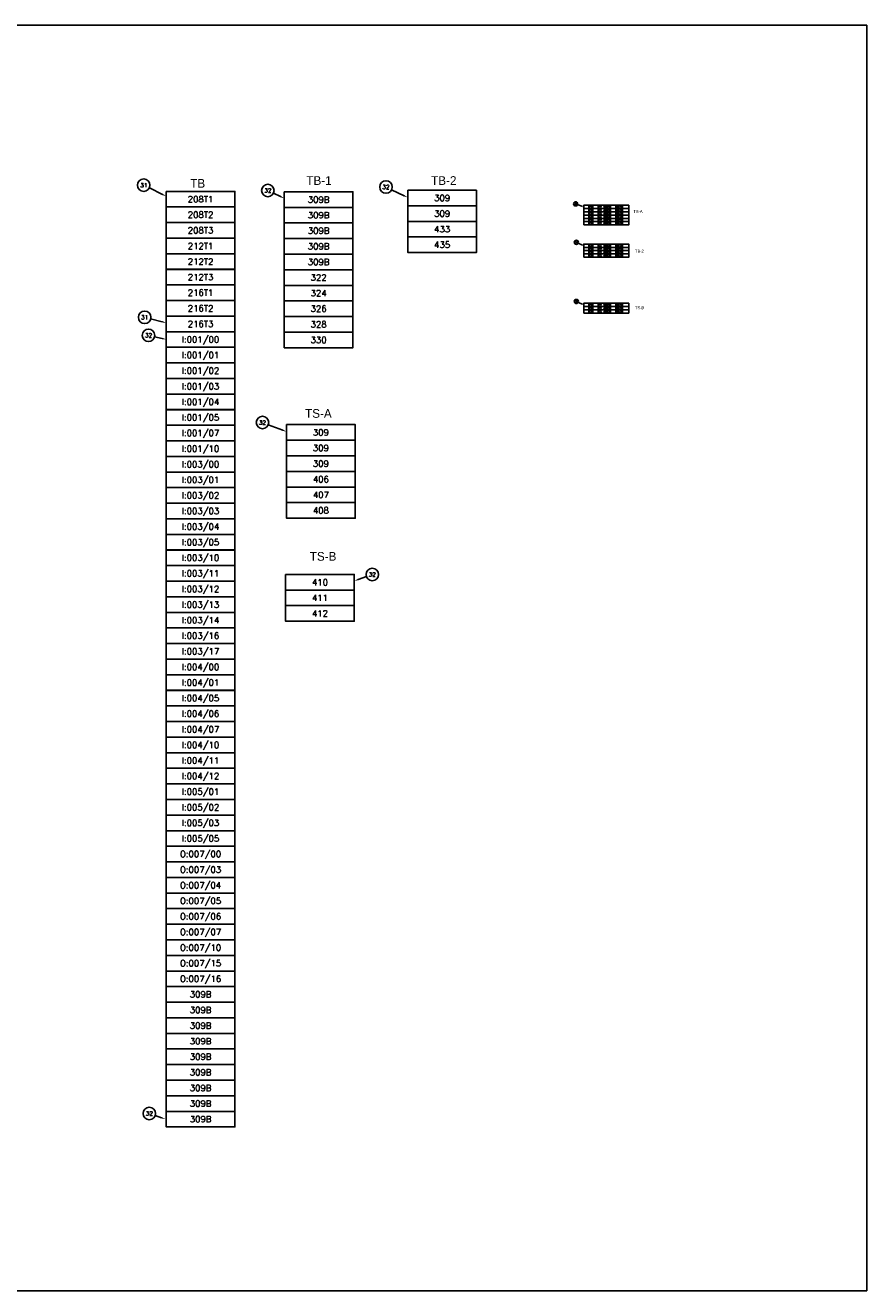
# Model space of a CAD drawing. Header units: inches. Extents: x 0 to 120, y 0 to 76.
# Tile 4 of 4: x 69 to 120, y 0 to 76. Entities that reach past the tile are written whole.
import ezdxf
from ezdxf.enums import TextEntityAlignment as Align

# ---------------------------------------------------------------- set-up
doc = ezdxf.new("R2010")
doc.units = ezdxf.units.IN
doc.header["$MEASUREMENT"] = 0
doc.set_wipeout_variables(frame=1)
for name, color, linetype in [('LOC', 140, 'Continuous'), ('PBAL', 7, 'Continuous'), ('PITEM', 1, 'Continuous'), ('PSYMS', 7, 'Continuous'), ('PWIRE', 7, 'Continuous')]:
    doc.layers.add(name, color=color, linetype=linetype)
doc.layers.add('Viewports', color=3, linetype='Continuous', plot=False)
doc.styles.add('LEGACY', font='romans.shx')
doc.styles.add('WD', font='romans.shx')

# ---------------------------------------------------------------- blocks, each defined once
blk = doc.blocks.new('PNLE49')
at = {"layer": 'PSYMS'}
blk.add_lwpolyline([(-4.125, 0), (-4.125, -0.9375), (0, -0.9375), (0, 0)], close=True, dxfattribs=at)
at = {"style": 'WD', "width": 0.9}
for tag, flags, p in [('WIRENOL', 8, (-3.5625, -0.46875)), ('TERMDESCL', 9, (-2.625, -0.46875))]:
    blk.add_attdef(tag, text='', height=0.375, dxfattribs=dict(at, flags=flags)).set_placement(p, align=Align.MIDDLE_RIGHT)
at = {"style": 'WD', "width": 0.8, "flags": 8}
blk.add_attdef('WIRENO', text='', height=0.375, dxfattribs=at).set_placement((-2.0625, -0.46875), align=Align.MIDDLE_CENTER)
at = {"style": 'WD', "width": 0.9}
for tag, flags, p in [('TERMDESCR', 9, (-1.5, -0.46875)), ('WIRENOR', 8, (-0.5625, -0.46875))]:
    blk.add_attdef(tag, text='', height=0.375, dxfattribs=dict(at, flags=flags)).set_placement(p, align=Align.MIDDLE_LEFT)
blk = doc.blocks.new('PNL24BC')
at = {"layer": 'PBAL'}
blk.add_circle((-0.337, 0.165), 0.375, dxfattribs=at)
at = {"layer": 'PITEM', "style": 'LEGACY'}
blk.add_attdef('B_ITEM', text='', height=0.25, dxfattribs=at).set_placement((-0.337, 0.165), align=Align.MIDDLE)
blk = doc.blocks.new('PNL24CE')
at = {"layer": 'PBAL'}
blk.add_circle((-0.366, 0.082), 0.375, dxfattribs=at)
at = {"layer": 'PITEM', "style": 'LEGACY'}
blk.add_attdef('B_ITEM', text='', height=0.25, dxfattribs=at).set_placement((-0.366, 0.082), align=Align.MIDDLE)
blk = doc.blocks.new('PNL24E0')
at = {"layer": 'PBAL'}
blk.add_circle((-0.364, 0.092), 0.375, dxfattribs=at)
at = {"layer": 'PITEM', "style": 'LEGACY'}
blk.add_attdef('B_ITEM', text='', height=0.25, dxfattribs=at).set_placement((-0.364, 0.092), align=Align.MIDDLE)
blk = doc.blocks.new('PNL24F2')
at = {"layer": 'PBAL'}
blk.add_circle((-0.354, 0.124), 0.375, dxfattribs=at)
at = {"layer": 'PITEM', "style": 'LEGACY'}
blk.add_attdef('B_ITEM', text='', height=0.25, dxfattribs=at).set_placement((-0.354, 0.124), align=Align.MIDDLE)
blk = doc.blocks.new('PNL2504')
at = {"layer": 'PBAL'}
blk.add_circle((-0.338, 0.162), 0.375, dxfattribs=at)
at = {"layer": 'PITEM', "style": 'LEGACY'}
blk.add_attdef('B_ITEM', text='', height=0.25, dxfattribs=at).set_placement((-0.338, 0.162), align=Align.MIDDLE)
blk = doc.blocks.new('PNL2516')
at = {"layer": 'PBAL'}
blk.add_circle((-0.338, 0.162), 0.375, dxfattribs=at)
at = {"layer": 'PITEM', "style": 'LEGACY'}
blk.add_attdef('B_ITEM', text='', height=0.25, dxfattribs=at).set_placement((-0.338, 0.162), align=Align.MIDDLE)
blk = doc.blocks.new('PNL2528')
at = {"layer": 'PBAL'}
blk.add_circle((-0.351, 0.133), 0.375, dxfattribs=at)
at = {"layer": 'PITEM', "style": 'LEGACY'}
blk.add_attdef('B_ITEM', text='', height=0.25, dxfattribs=at).set_placement((-0.351, 0.133), align=Align.MIDDLE)
blk = doc.blocks.new('PNL253A')
at = {"layer": 'PBAL'}
blk.add_circle((0.353, 0.126), 0.375, dxfattribs=at)
at = {"layer": 'PITEM', "style": 'LEGACY'}
blk.add_attdef('B_ITEM', text='', height=0.25, dxfattribs=at).set_placement((0.353, 0.126), align=Align.MIDDLE)
blk = doc.blocks.new('WDK2_5V')
at = {"style": 'WD', "flags": 1}
blk.add_attdef('INST', text='', height=0.125, dxfattribs=at).set_placement((0, 0.384), align=Align.CENTER)
blk.add_wipeout([(-1.356, -0.197), (-1.356, 0), (1.356, 0), (1.356, -0.197)])
for p, q in [((-1.044, -0.197), (-1.044, -0.008)), ((-0.8, -0.197), (-0.8, -0.011)), ((-0.48, -0.197), (-0.48, -0.011)), ((-0.042, -0.02), (0, -0.087)), ((-0.008, -0.087), (0.034, -0.011)), ((0.261, -0.197), (0.261, -0.008)), ((0.573, -0.197), (0.573, -0.008)), ((0.573, -0.18), (0.733, -0.18)), ((0.724, -0.18), (0.724, -0.008)), ((0.968, -0.197), (0.968, -0.008))]:
    blk.add_line(p, q)
blk.add_lwpolyline([(-1.356, -0.197), (-1.356, 0), (1.356, 0), (1.356, -0.197)], close=True)
for centre, radius in [((-0.936, -0.105), 0.066), ((-0.371, -0.104), 0.0674), ((-0.109, -0.104), 0.0337), ((0.143, -0.104), 0.0674), ((0.657, -0.087), 0.0253), ((0.876, -0.104), 0.0674)]:
    blk.add_circle(centre, radius)
for tag, height, p in [('P_TAGSTRIP', 0.125, (0, 0.031)), ('LOC', 0.125, (0, 0.207)), ('WDBLKNAM', 0.05, (0, -0.41)), ('ASSYCODE', 0.05, (0, -0.568)), ('MFG', 0.05, (0, -0.267)), ('CAT', 0.05, (0, -0.338)), ('FP', 0.05, (0, -0.481)), ('FPT', 0.05, (0.141, -0.481))]:
    blk.add_attdef(tag, text='', height=height, dxfattribs=at).set_placement(p, align=Align.CENTER)
at = {"style": 'WD', "width": 0.8}
blk.add_attdef('WIRENOL', text='', height=0.1, dxfattribs=at).set_placement((-1.39, -0.098), align=Align.MIDDLE_RIGHT)
at = {"style": 'WD', "flags": 1}
blk.add_attdef('TERMDESCL', text='', height=0.05, dxfattribs=at).set_placement((-1.387, -0.213), align=Align.MIDDLE_RIGHT)
at = {"style": 'WD'}
for tag in ['WIRENO', 'TERM']:
    blk.add_attdef(tag, text='', height=0.1, dxfattribs=at).set_placement((-0.014, -0.096), align=Align.MIDDLE_CENTER)
at = {"style": 'WD', "width": 0.8}
blk.add_attdef('WIRENOR', text='', height=0.1, dxfattribs=at).set_placement((1.422, -0.098), align=Align.MIDDLE_LEFT)
at = {"style": 'WD', "flags": 1}
blk.add_attdef('TERMDESCR', text='', height=0.05, dxfattribs=at).set_placement((1.422, -0.213), align=Align.MIDDLE_LEFT)

msp = doc.modelspace()

# ---------------------------------------------------------------- linework, layer by layer
at = {"layer": 'PBAL'}
for p, q in [((77.664, 65.91), (76.872, 66.3)), ((92.189, 65.835), (91.436, 66.197)), ((84.762, 65.783), (84.335, 65.988)), ((77.646, 58.257), (76.951, 58.432)), ((77.645, 57.251), (77.188, 57.354)), ((84.89, 51.734), (84.022, 52.063)), ((89.426, 42.759), (89.922, 42.936)), ((77.612, 10.396), (77.225, 10.531))]:
    msp.add_line(p, q, dxfattribs=at)
for points in [[(77.683, 65.948), (77.646, 65.873), (77.889, 65.8)], [(84.78, 65.821), (84.744, 65.746), (84.987, 65.675)], [(92.207, 65.873), (92.171, 65.798), (92.415, 65.727)], [(77.656, 58.297), (77.636, 58.216), (77.889, 58.196)], [(77.654, 57.291), (77.636, 57.21), (77.889, 57.196)], [(84.905, 51.773), (84.875, 51.695), (85.124, 51.646)], [(89.44, 42.72), (89.412, 42.798), (89.191, 42.675)], [(77.625, 10.435), (77.598, 10.357), (77.848, 10.314)]]:
    msp.add_solid(points, dxfattribs=at)
at = {"layer": 'Viewports'}
msp.add_lwpolyline([(0, 0), (120, 0), (120, 76.08), (0, 76.08)], close=True, dxfattribs=at)

# ---------------------------------------------------------------- block references
at = {"layer": 'PBAL'}
for name, p, values in [('PNL24BC', (76.872, 66.3), {'B_ITEM': '31'}), ('PNL2504', (84.335, 65.988), {'B_ITEM': '32'}), ('PNL2516', (91.436, 66.197), {'B_ITEM': '32'}), ('PNL24E0', (76.951, 58.432), {'B_ITEM': '31'}), ('PNL24CE', (77.188, 57.354), {'B_ITEM': '32'}), ('PNL2528', (84.022, 52.063), {'B_ITEM': '32'}), ('PNL253A', (89.922, 42.936), {'B_ITEM': '32'}), ('PNL24F2', (77.225, 10.531), {'B_ITEM': '32'})]:
    msp.add_blockref(name, p, dxfattribs=at).add_auto_attribs(values)
at = {"layer": 'PSYMS'}
ref = msp.add_blockref('PNLE49', (82.014, 66.096), dxfattribs=at)
ref.add_attrib('WIRENO', '208T1', dxfattribs={"layer": 'PWIRE', "height": 0.375, "style": 'WD', "flags": 8}).set_placement((79.951, 65.627), align=Align.MIDDLE_CENTER)
ref = msp.add_blockref('PNLE49', (89.112, 66.071), dxfattribs=at)
ref.add_attrib('WIRENO', '309B', dxfattribs={"layer": 'PWIRE', "height": 0.375, "style": 'WD', "flags": 8}).set_placement((87.05, 65.602), align=Align.MIDDLE_CENTER)
ref = msp.add_blockref('PNLE49', (96.54, 66.168), dxfattribs=at)
ref.add_attrib('WIRENO', '309', dxfattribs={"layer": 'PWIRE', "height": 0.375, "style": 'WD', "flags": 8}).set_placement((94.477, 65.699), align=Align.MIDDLE_CENTER)
ref = msp.add_blockref('PNLE49', (82.014, 65.158), dxfattribs=at)
ref.add_attrib('WIRENO', '208T2', dxfattribs={"layer": 'PWIRE', "height": 0.375, "style": 'WD', "flags": 8}).set_placement((79.951, 64.69), align=Align.MIDDLE_CENTER)
ref = msp.add_blockref('PNLE49', (89.112, 65.133), dxfattribs=at)
ref.add_attrib('WIRENO', '309B', dxfattribs={"layer": 'PWIRE', "height": 0.375, "style": 'WD', "flags": 8}).set_placement((87.05, 64.665), align=Align.MIDDLE_CENTER)
ref = msp.add_blockref('PNLE49', (96.54, 65.23), dxfattribs=at)
ref.add_attrib('WIRENO', '309', dxfattribs={"layer": 'PWIRE', "height": 0.375, "style": 'WD', "flags": 8}).set_placement((94.477, 64.761), align=Align.MIDDLE_CENTER)
ref = msp.add_blockref('PNLE49', (82.014, 64.221), dxfattribs=at)
ref.add_attrib('WIRENO', '208T3', dxfattribs={"layer": 'PWIRE', "height": 0.375, "style": 'WD', "flags": 8}).set_placement((79.951, 63.752), align=Align.MIDDLE_CENTER)
ref = msp.add_blockref('PNLE49', (89.112, 64.196), dxfattribs=at)
ref.add_attrib('WIRENO', '309B', dxfattribs={"layer": 'PWIRE', "height": 0.375, "style": 'WD', "flags": 8}).set_placement((87.05, 63.727), align=Align.MIDDLE_CENTER)
ref = msp.add_blockref('PNLE49', (96.54, 64.293), dxfattribs=at)
ref.add_attrib('WIRENO', '433', dxfattribs={"layer": 'PWIRE', "height": 0.375, "style": 'WD', "flags": 8}).set_placement((94.477, 63.824), align=Align.MIDDLE_CENTER)
ref = msp.add_blockref('PNLE49', (82.014, 63.283), dxfattribs=at)
ref.add_attrib('WIRENO', '212T1', dxfattribs={"layer": 'PWIRE', "height": 0.375, "style": 'WD', "flags": 8}).set_placement((79.951, 62.815), align=Align.MIDDLE_CENTER)
ref = msp.add_blockref('PNLE49', (89.112, 63.258), dxfattribs=at)
ref.add_attrib('WIRENO', '309B', dxfattribs={"layer": 'PWIRE', "height": 0.375, "style": 'WD', "flags": 8}).set_placement((87.05, 62.79), align=Align.MIDDLE_CENTER)
ref = msp.add_blockref('PNLE49', (96.54, 63.355), dxfattribs=at)
ref.add_attrib('WIRENO', '435', dxfattribs={"layer": 'PWIRE', "height": 0.375, "style": 'WD', "flags": 8}).set_placement((94.477, 62.886), align=Align.MIDDLE_CENTER)
ref = msp.add_blockref('PNLE49', (82.014, 62.346), dxfattribs=at)
ref.add_attrib('WIRENO', '212T2', dxfattribs={"layer": 'PWIRE', "height": 0.375, "style": 'WD', "flags": 8}).set_placement((79.951, 61.877), align=Align.MIDDLE_CENTER)
ref = msp.add_blockref('PNLE49', (89.112, 62.321), dxfattribs=at)
ref.add_attrib('WIRENO', '309B', dxfattribs={"layer": 'PWIRE', "height": 0.375, "style": 'WD', "flags": 8}).set_placement((87.05, 61.852), align=Align.MIDDLE_CENTER)
ref = msp.add_blockref('PNLE49', (82.014, 61.408), dxfattribs=at)
ref.add_attrib('WIRENO', '212T3', dxfattribs={"layer": 'PWIRE', "height": 0.375, "style": 'WD', "flags": 8}).set_placement((79.951, 60.94), align=Align.MIDDLE_CENTER)
ref = msp.add_blockref('PNLE49', (89.112, 61.383), dxfattribs=at)
ref.add_attrib('WIRENO', '322', dxfattribs={"layer": 'PWIRE', "height": 0.375, "style": 'WD', "flags": 8}).set_placement((87.05, 60.915), align=Align.MIDDLE_CENTER)
ref = msp.add_blockref('PNLE49', (82.014, 60.471), dxfattribs=at)
ref.add_attrib('WIRENO', '216T1', dxfattribs={"layer": 'PWIRE', "height": 0.375, "style": 'WD', "flags": 8}).set_placement((79.951, 60.002), align=Align.MIDDLE_CENTER)
ref = msp.add_blockref('PNLE49', (89.112, 60.446), dxfattribs=at)
ref.add_attrib('WIRENO', '324', dxfattribs={"layer": 'PWIRE', "height": 0.375, "style": 'WD', "flags": 8}).set_placement((87.05, 59.977), align=Align.MIDDLE_CENTER)
ref = msp.add_blockref('PNLE49', (82.014, 59.533), dxfattribs=at)
ref.add_attrib('WIRENO', '216T2', dxfattribs={"layer": 'PWIRE', "height": 0.375, "style": 'WD', "flags": 8}).set_placement((79.951, 59.065), align=Align.MIDDLE_CENTER)
ref = msp.add_blockref('PNLE49', (89.112, 59.508), dxfattribs=at)
ref.add_attrib('WIRENO', '326', dxfattribs={"layer": 'PWIRE', "height": 0.375, "style": 'WD', "flags": 8}).set_placement((87.05, 59.04), align=Align.MIDDLE_CENTER)
ref = msp.add_blockref('PNLE49', (82.014, 58.596), dxfattribs=at)
ref.add_attrib('WIRENO', '216T3', dxfattribs={"layer": 'PWIRE', "height": 0.375, "style": 'WD', "flags": 8}).set_placement((79.951, 58.127), align=Align.MIDDLE_CENTER)
ref = msp.add_blockref('PNLE49', (89.112, 58.571), dxfattribs=at)
ref.add_attrib('WIRENO', '328', dxfattribs={"layer": 'PWIRE', "height": 0.375, "style": 'WD', "flags": 8}).set_placement((87.05, 58.102), align=Align.MIDDLE_CENTER)
ref = msp.add_blockref('PNLE49', (82.014, 57.658), dxfattribs=at)
ref.add_attrib('WIRENO', 'I:001/00', dxfattribs={"layer": 'PWIRE', "height": 0.375, "style": 'WD', "flags": 8}).set_placement((79.951, 57.19), align=Align.MIDDLE_CENTER)
ref = msp.add_blockref('PNLE49', (89.112, 57.633), dxfattribs=at)
ref.add_attrib('WIRENO', '330', dxfattribs={"layer": 'PWIRE', "height": 0.375, "style": 'WD', "flags": 8}).set_placement((87.05, 57.165), align=Align.MIDDLE_CENTER)
ref = msp.add_blockref('PNLE49', (82.014, 56.721), dxfattribs=at)
ref.add_attrib('WIRENO', 'I:001/01', dxfattribs={"layer": 'PWIRE', "height": 0.375, "style": 'WD', "flags": 8}).set_placement((79.951, 56.252), align=Align.MIDDLE_CENTER)
ref = msp.add_blockref('PNLE49', (82.014, 55.783), dxfattribs=at)
ref.add_attrib('WIRENO', 'I:001/02', dxfattribs={"layer": 'PWIRE', "height": 0.375, "style": 'WD', "flags": 8}).set_placement((79.951, 55.315), align=Align.MIDDLE_CENTER)
ref = msp.add_blockref('PNLE49', (82.014, 54.846), dxfattribs=at)
ref.add_attrib('WIRENO', 'I:001/03', dxfattribs={"layer": 'PWIRE', "height": 0.375, "style": 'WD', "flags": 8}).set_placement((79.951, 54.377), align=Align.MIDDLE_CENTER)
ref = msp.add_blockref('PNLE49', (82.014, 53.908), dxfattribs=at)
ref.add_attrib('WIRENO', 'I:001/04', dxfattribs={"layer": 'PWIRE', "height": 0.375, "style": 'WD', "flags": 8}).set_placement((79.951, 53.44), align=Align.MIDDLE_CENTER)
ref = msp.add_blockref('PNLE49', (82.014, 52.971), dxfattribs=at)
ref.add_attrib('WIRENO', 'I:001/05', dxfattribs={"layer": 'PWIRE', "height": 0.375, "style": 'WD', "flags": 8}).set_placement((79.951, 52.502), align=Align.MIDDLE_CENTER)
ref = msp.add_blockref('PNLE49', (82.014, 52.033), dxfattribs=at)
ref.add_attrib('WIRENO', 'I:001/07', dxfattribs={"layer": 'PWIRE', "height": 0.375, "style": 'WD', "flags": 8}).set_placement((79.951, 51.565), align=Align.MIDDLE_CENTER)
ref = msp.add_blockref('PNLE49', (89.249, 52.069), dxfattribs=at)
ref.add_attrib('WIRENO', '309', dxfattribs={"layer": 'PWIRE', "height": 0.375, "style": 'WD', "flags": 8}).set_placement((87.186, 51.6), align=Align.MIDDLE_CENTER)
ref = msp.add_blockref('PNLE49', (82.014, 51.096), dxfattribs=at)
ref.add_attrib('WIRENO', 'I:001/10', dxfattribs={"layer": 'PWIRE', "height": 0.375, "style": 'WD', "flags": 8}).set_placement((79.951, 50.627), align=Align.MIDDLE_CENTER)
ref = msp.add_blockref('PNLE49', (89.249, 51.131), dxfattribs=at)
ref.add_attrib('WIRENO', '309', dxfattribs={"layer": 'PWIRE', "height": 0.375, "style": 'WD', "flags": 8}).set_placement((87.186, 50.662), align=Align.MIDDLE_CENTER)
ref = msp.add_blockref('PNLE49', (82.014, 50.158), dxfattribs=at)
ref.add_attrib('WIRENO', 'I:003/00', dxfattribs={"layer": 'PWIRE', "height": 0.375, "style": 'WD', "flags": 8}).set_placement((79.951, 49.69), align=Align.MIDDLE_CENTER)
ref = msp.add_blockref('PNLE49', (89.249, 50.194), dxfattribs=at)
ref.add_attrib('WIRENO', '309', dxfattribs={"layer": 'PWIRE', "height": 0.375, "style": 'WD', "flags": 8}).set_placement((87.186, 49.725), align=Align.MIDDLE_CENTER)
ref = msp.add_blockref('PNLE49', (82.014, 49.221), dxfattribs=at)
ref.add_attrib('WIRENO', 'I:003/01', dxfattribs={"layer": 'PWIRE', "height": 0.375, "style": 'WD', "flags": 8}).set_placement((79.951, 48.752), align=Align.MIDDLE_CENTER)
ref = msp.add_blockref('PNLE49', (89.249, 49.256), dxfattribs=at)
ref.add_attrib('WIRENO', '406', dxfattribs={"layer": 'PWIRE', "height": 0.375, "style": 'WD', "flags": 8}).set_placement((87.186, 48.787), align=Align.MIDDLE_CENTER)
ref = msp.add_blockref('PNLE49', (82.014, 48.283), dxfattribs=at)
ref.add_attrib('WIRENO', 'I:003/02', dxfattribs={"layer": 'PWIRE', "height": 0.375, "style": 'WD', "flags": 8}).set_placement((79.951, 47.815), align=Align.MIDDLE_CENTER)
ref = msp.add_blockref('PNLE49', (89.249, 48.319), dxfattribs=at)
ref.add_attrib('WIRENO', '407', dxfattribs={"layer": 'PWIRE', "height": 0.375, "style": 'WD', "flags": 8}).set_placement((87.186, 47.85), align=Align.MIDDLE_CENTER)
ref = msp.add_blockref('PNLE49', (82.014, 47.346), dxfattribs=at)
ref.add_attrib('WIRENO', 'I:003/03', dxfattribs={"layer": 'PWIRE', "height": 0.375, "style": 'WD', "flags": 8}).set_placement((79.951, 46.877), align=Align.MIDDLE_CENTER)
ref = msp.add_blockref('PNLE49', (89.249, 47.381), dxfattribs=at)
ref.add_attrib('WIRENO', '408', dxfattribs={"layer": 'PWIRE', "height": 0.375, "style": 'WD', "flags": 8}).set_placement((87.186, 46.912), align=Align.MIDDLE_CENTER)
ref = msp.add_blockref('PNLE49', (82.014, 46.408), dxfattribs=at)
ref.add_attrib('WIRENO', 'I:003/04', dxfattribs={"layer": 'PWIRE', "height": 0.375, "style": 'WD', "flags": 8}).set_placement((79.951, 45.94), align=Align.MIDDLE_CENTER)
ref = msp.add_blockref('PNLE49', (82.014, 45.471), dxfattribs=at)
ref.add_attrib('WIRENO', 'I:003/05', dxfattribs={"layer": 'PWIRE', "height": 0.375, "style": 'WD', "flags": 8}).set_placement((79.951, 45.002), align=Align.MIDDLE_CENTER)
ref = msp.add_blockref('PNLE49', (82.014, 44.533), dxfattribs=at)
ref.add_attrib('WIRENO', 'I:003/10', dxfattribs={"layer": 'PWIRE', "height": 0.375, "style": 'WD', "flags": 8}).set_placement((79.951, 44.065), align=Align.MIDDLE_CENTER)
ref = msp.add_blockref('PNLE49', (82.014, 43.596), dxfattribs=at)
ref.add_attrib('WIRENO', 'I:003/11', dxfattribs={"layer": 'PWIRE', "height": 0.375, "style": 'WD', "flags": 8}).set_placement((79.951, 43.127), align=Align.MIDDLE_CENTER)
ref = msp.add_blockref('PNLE49', (82.014, 42.658), dxfattribs=at)
ref.add_attrib('WIRENO', 'I:003/12', dxfattribs={"layer": 'PWIRE', "height": 0.375, "style": 'WD', "flags": 8}).set_placement((79.951, 42.19), align=Align.MIDDLE_CENTER)
ref = msp.add_blockref('PNLE49', (89.191, 43.062), dxfattribs=at)
ref.add_attrib('WIRENO', '410', dxfattribs={"layer": 'PWIRE', "height": 0.375, "style": 'WD', "flags": 8}).set_placement((87.128, 42.593), align=Align.MIDDLE_CENTER)
ref = msp.add_blockref('PNLE49', (89.191, 42.124), dxfattribs=at)
ref.add_attrib('WIRENO', '411', dxfattribs={"layer": 'PWIRE', "height": 0.375, "style": 'WD', "flags": 8}).set_placement((87.128, 41.656), align=Align.MIDDLE_CENTER)
ref = msp.add_blockref('PNLE49', (82.014, 41.721), dxfattribs=at)
ref.add_attrib('WIRENO', 'I:003/13', dxfattribs={"layer": 'PWIRE', "height": 0.375, "style": 'WD', "flags": 8}).set_placement((79.951, 41.252), align=Align.MIDDLE_CENTER)
ref = msp.add_blockref('PNLE49', (89.191, 41.187), dxfattribs=at)
ref.add_attrib('WIRENO', '412', dxfattribs={"layer": 'PWIRE', "height": 0.375, "style": 'WD', "flags": 8}).set_placement((87.128, 40.718), align=Align.MIDDLE_CENTER)
ref = msp.add_blockref('PNLE49', (82.014, 40.783), dxfattribs=at)
ref.add_attrib('WIRENO', 'I:003/14', dxfattribs={"layer": 'PWIRE', "height": 0.375, "style": 'WD', "flags": 8}).set_placement((79.951, 40.315), align=Align.MIDDLE_CENTER)
ref = msp.add_blockref('PNLE49', (82.014, 39.846), dxfattribs=at)
ref.add_attrib('WIRENO', 'I:003/16', dxfattribs={"layer": 'PWIRE', "height": 0.375, "style": 'WD', "flags": 8}).set_placement((79.951, 39.377), align=Align.MIDDLE_CENTER)
ref = msp.add_blockref('PNLE49', (82.014, 38.908), dxfattribs=at)
ref.add_attrib('WIRENO', 'I:003/17', dxfattribs={"layer": 'PWIRE', "height": 0.375, "style": 'WD', "flags": 8}).set_placement((79.951, 38.44), align=Align.MIDDLE_CENTER)
ref = msp.add_blockref('PNLE49', (82.014, 37.971), dxfattribs=at)
ref.add_attrib('WIRENO', 'I:004/00', dxfattribs={"layer": 'PWIRE', "height": 0.375, "style": 'WD', "flags": 8}).set_placement((79.951, 37.502), align=Align.MIDDLE_CENTER)
ref = msp.add_blockref('PNLE49', (82.014, 37.033), dxfattribs=at)
ref.add_attrib('WIRENO', 'I:004/01', dxfattribs={"layer": 'PWIRE', "height": 0.375, "style": 'WD', "flags": 8}).set_placement((79.951, 36.565), align=Align.MIDDLE_CENTER)
ref = msp.add_blockref('PNLE49', (82.014, 36.096), dxfattribs=at)
ref.add_attrib('WIRENO', 'I:004/05', dxfattribs={"layer": 'PWIRE', "height": 0.375, "style": 'WD', "flags": 8}).set_placement((79.951, 35.627), align=Align.MIDDLE_CENTER)
ref = msp.add_blockref('PNLE49', (82.014, 35.158), dxfattribs=at)
ref.add_attrib('WIRENO', 'I:004/06', dxfattribs={"layer": 'PWIRE', "height": 0.375, "style": 'WD', "flags": 8}).set_placement((79.951, 34.69), align=Align.MIDDLE_CENTER)
ref = msp.add_blockref('PNLE49', (82.014, 34.221), dxfattribs=at)
ref.add_attrib('WIRENO', 'I:004/07', dxfattribs={"layer": 'PWIRE', "height": 0.375, "style": 'WD', "flags": 8}).set_placement((79.951, 33.752), align=Align.MIDDLE_CENTER)
ref = msp.add_blockref('PNLE49', (82.014, 33.283), dxfattribs=at)
ref.add_attrib('WIRENO', 'I:004/10', dxfattribs={"layer": 'PWIRE', "height": 0.375, "style": 'WD', "flags": 8}).set_placement((79.951, 32.815), align=Align.MIDDLE_CENTER)
ref = msp.add_blockref('PNLE49', (82.014, 32.346), dxfattribs=at)
ref.add_attrib('WIRENO', 'I:004/11', dxfattribs={"layer": 'PWIRE', "height": 0.375, "style": 'WD', "flags": 8}).set_placement((79.951, 31.877), align=Align.MIDDLE_CENTER)
ref = msp.add_blockref('PNLE49', (82.014, 31.408), dxfattribs=at)
ref.add_attrib('WIRENO', 'I:004/12', dxfattribs={"layer": 'PWIRE', "height": 0.375, "style": 'WD', "flags": 8}).set_placement((79.951, 30.94), align=Align.MIDDLE_CENTER)
ref = msp.add_blockref('PNLE49', (82.014, 30.471), dxfattribs=at)
ref.add_attrib('WIRENO', 'I:005/01', dxfattribs={"layer": 'PWIRE', "height": 0.375, "style": 'WD', "flags": 8}).set_placement((79.951, 30.002), align=Align.MIDDLE_CENTER)
ref = msp.add_blockref('PNLE49', (82.014, 29.533), dxfattribs=at)
ref.add_attrib('WIRENO', 'I:005/02', dxfattribs={"layer": 'PWIRE', "height": 0.375, "style": 'WD', "flags": 8}).set_placement((79.951, 29.065), align=Align.MIDDLE_CENTER)
ref = msp.add_blockref('PNLE49', (82.014, 28.596), dxfattribs=at)
ref.add_attrib('WIRENO', 'I:005/03', dxfattribs={"layer": 'PWIRE', "height": 0.375, "style": 'WD', "flags": 8}).set_placement((79.951, 28.127), align=Align.MIDDLE_CENTER)
ref = msp.add_blockref('PNLE49', (82.014, 27.658), dxfattribs=at)
ref.add_attrib('WIRENO', 'I:005/05', dxfattribs={"layer": 'PWIRE', "height": 0.375, "style": 'WD', "flags": 8}).set_placement((79.951, 27.19), align=Align.MIDDLE_CENTER)
ref = msp.add_blockref('PNLE49', (82.014, 26.721), dxfattribs=at)
ref.add_attrib('WIRENO', 'O:007/00', dxfattribs={"layer": 'PWIRE', "height": 0.375, "style": 'WD', "flags": 8}).set_placement((79.951, 26.252), align=Align.MIDDLE_CENTER)
ref = msp.add_blockref('PNLE49', (82.014, 25.783), dxfattribs=at)
ref.add_attrib('WIRENO', 'O:007/03', dxfattribs={"layer": 'PWIRE', "height": 0.375, "style": 'WD', "flags": 8}).set_placement((79.951, 25.315), align=Align.MIDDLE_CENTER)
ref = msp.add_blockref('PNLE49', (82.014, 24.846), dxfattribs=at)
ref.add_attrib('WIRENO', 'O:007/04', dxfattribs={"layer": 'PWIRE', "height": 0.375, "style": 'WD', "flags": 8}).set_placement((79.951, 24.377), align=Align.MIDDLE_CENTER)
ref = msp.add_blockref('PNLE49', (82.014, 23.908), dxfattribs=at)
ref.add_attrib('WIRENO', 'O:007/05', dxfattribs={"layer": 'PWIRE', "height": 0.375, "style": 'WD', "flags": 8}).set_placement((79.951, 23.44), align=Align.MIDDLE_CENTER)
ref = msp.add_blockref('PNLE49', (82.014, 22.971), dxfattribs=at)
ref.add_attrib('WIRENO', 'O:007/06', dxfattribs={"layer": 'PWIRE', "height": 0.375, "style": 'WD', "flags": 8}).set_placement((79.951, 22.502), align=Align.MIDDLE_CENTER)
ref = msp.add_blockref('PNLE49', (82.014, 22.033), dxfattribs=at)
ref.add_attrib('WIRENO', 'O:007/07', dxfattribs={"layer": 'PWIRE', "height": 0.375, "style": 'WD', "flags": 8}).set_placement((79.951, 21.565), align=Align.MIDDLE_CENTER)
ref = msp.add_blockref('PNLE49', (82.014, 21.096), dxfattribs=at)
ref.add_attrib('WIRENO', 'O:007/10', dxfattribs={"layer": 'PWIRE', "height": 0.375, "style": 'WD', "flags": 8}).set_placement((79.951, 20.627), align=Align.MIDDLE_CENTER)
ref = msp.add_blockref('PNLE49', (82.014, 20.158), dxfattribs=at)
ref.add_attrib('WIRENO', 'O:007/15', dxfattribs={"layer": 'PWIRE', "height": 0.375, "style": 'WD', "flags": 8}).set_placement((79.951, 19.69), align=Align.MIDDLE_CENTER)
ref = msp.add_blockref('PNLE49', (82.014, 19.221), dxfattribs=at)
ref.add_attrib('WIRENO', 'O:007/16', dxfattribs={"layer": 'PWIRE', "height": 0.375, "style": 'WD', "flags": 8}).set_placement((79.951, 18.752), align=Align.MIDDLE_CENTER)
ref = msp.add_blockref('PNLE49', (82.014, 18.283), dxfattribs=at)
ref.add_attrib('WIRENO', '309B', dxfattribs={"layer": 'PWIRE', "height": 0.375, "style": 'WD', "flags": 8}).set_placement((79.951, 17.815), align=Align.MIDDLE_CENTER)
ref = msp.add_blockref('PNLE49', (82.014, 17.346), dxfattribs=at)
ref.add_attrib('WIRENO', '309B', dxfattribs={"layer": 'PWIRE', "height": 0.375, "style": 'WD', "flags": 8}).set_placement((79.951, 16.877), align=Align.MIDDLE_CENTER)
ref = msp.add_blockref('PNLE49', (82.014, 16.408), dxfattribs=at)
ref.add_attrib('WIRENO', '309B', dxfattribs={"layer": 'PWIRE', "height": 0.375, "style": 'WD', "flags": 8}).set_placement((79.951, 15.94), align=Align.MIDDLE_CENTER)
ref = msp.add_blockref('PNLE49', (82.014, 15.471), dxfattribs=at)
ref.add_attrib('WIRENO', '309B', dxfattribs={"layer": 'PWIRE', "height": 0.375, "style": 'WD', "flags": 8}).set_placement((79.951, 15.002), align=Align.MIDDLE_CENTER)
ref = msp.add_blockref('PNLE49', (82.014, 14.533), dxfattribs=at)
ref.add_attrib('WIRENO', '309B', dxfattribs={"layer": 'PWIRE', "height": 0.375, "style": 'WD', "flags": 8}).set_placement((79.951, 14.065), align=Align.MIDDLE_CENTER)
ref = msp.add_blockref('PNLE49', (82.014, 13.596), dxfattribs=at)
ref.add_attrib('WIRENO', '309B', dxfattribs={"layer": 'PWIRE', "height": 0.375, "style": 'WD', "flags": 8}).set_placement((79.951, 13.127), align=Align.MIDDLE_CENTER)
ref = msp.add_blockref('PNLE49', (82.014, 12.658), dxfattribs=at)
ref.add_attrib('WIRENO', '309B', dxfattribs={"layer": 'PWIRE', "height": 0.375, "style": 'WD', "flags": 8}).set_placement((79.951, 12.19), align=Align.MIDDLE_CENTER)
ref = msp.add_blockref('PNLE49', (82.014, 11.721), dxfattribs=at)
ref.add_attrib('WIRENO', '309B', dxfattribs={"layer": 'PWIRE', "height": 0.375, "style": 'WD', "flags": 8}).set_placement((79.951, 11.252), align=Align.MIDDLE_CENTER)
ref = msp.add_blockref('PNLE49', (82.014, 10.783), dxfattribs=at)
ref.add_attrib('WIRENO', '309B', dxfattribs={"layer": 'PWIRE', "height": 0.375, "style": 'WD', "flags": 8}).set_placement((79.951, 10.315), align=Align.MIDDLE_CENTER)

# ---------------------------------------------------------------- texts
at = {"layer": 'LOC'}
for s, height, p in [('TB-1', 0.525, (87.835, 66.483)), ('TB-2', 0.525, (95.335, 66.483)), ('TB', 0.525, (80.228, 66.314)), ('TB-2', 0.175, (106.597, 62.415)), ('TS-B', 0.175, (106.621, 59.012)), ('TS-A', 0.525, (87.835, 52.483)), ('TS-B', 0.525, (88.116, 43.889))]:
    msp.add_text(s, height=height, dxfattribs=at).set_placement(p, align=Align.RIGHT)

# ---------------------------------------------------------------- next in the draw order: block references
at = {"layer": 'PSYMS'}
ref = msp.add_blockref('WDK2_5V', (104.342, 65.257), dxfattribs=dict(at, xscale=0.99999, yscale=0.99999, zscale=0.99999))
ref.add_attrib('WIRENO', '409', dxfattribs={"layer": 'PWIRE', "height": 0.1, "style": 'WD'}).set_placement((104.329, 65.161), align=Align.MIDDLE_CENTER)
ref = msp.add_blockref('WDK2_5V', (104.342, 62.924), dxfattribs=dict(at, xscale=0.99999, yscale=0.99999, zscale=0.99999))
ref.add_attrib('WIRENO', '405', dxfattribs={"layer": 'PWIRE', "height": 0.1, "style": 'WD'}).set_placement((104.329, 62.828), align=Align.MIDDLE_CENTER)
ref = msp.add_blockref('WDK2_5V', (104.342, 59.366), dxfattribs=dict(at, xscale=0.99999, yscale=0.99999, zscale=0.99999))
ref.add_attrib('WIRENO', '413', dxfattribs={"layer": 'PWIRE', "height": 0.1, "style": 'WD'}).set_placement((104.329, 59.269), align=Align.MIDDLE_CENTER)

# ---------------------------------------------------------------- next in the draw order: block references
ref = msp.add_blockref('WDK2_5V', (104.342, 65.061), dxfattribs=dict(at, xscale=0.99999, yscale=0.99999, zscale=0.99999))
ref.add_attrib('WIRENO', '408', dxfattribs={"layer": 'PWIRE', "height": 0.1, "style": 'WD'}).set_placement((104.329, 64.964), align=Align.MIDDLE_CENTER)
ref = msp.add_blockref('WDK2_5V', (104.342, 62.728), dxfattribs=dict(at, xscale=0.99999, yscale=0.99999, zscale=0.99999))
ref.add_attrib('WIRENO', '430', dxfattribs={"layer": 'PWIRE', "height": 0.1, "style": 'WD'}).set_placement((104.329, 62.631), align=Align.MIDDLE_CENTER)
ref = msp.add_blockref('WDK2_5V', (104.342, 59.169), dxfattribs=dict(at, xscale=0.99999, yscale=0.99999, zscale=0.99999))
ref.add_attrib('WIRENO', '412', dxfattribs={"layer": 'PWIRE', "height": 0.1, "style": 'WD'}).set_placement((104.329, 59.073), align=Align.MIDDLE_CENTER)

# ---------------------------------------------------------------- next in the draw order: block references
ref = msp.add_blockref('WDK2_5V', (104.342, 64.864), dxfattribs=dict(at, xscale=0.99999, yscale=0.99999, zscale=0.99999))
ref.add_attrib('WIRENO', '405', dxfattribs={"layer": 'PWIRE', "height": 0.1, "style": 'WD'}).set_placement((104.329, 64.768), align=Align.MIDDLE_CENTER)
ref = msp.add_blockref('WDK2_5V', (104.342, 62.531), dxfattribs=dict(at, xscale=0.99999, yscale=0.99999, zscale=0.99999))
ref.add_attrib('WIRENO', '405', dxfattribs={"layer": 'PWIRE', "height": 0.1, "style": 'WD'}).set_placement((104.329, 62.435), align=Align.MIDDLE_CENTER)
ref = msp.add_blockref('WDK2_5V', (104.342, 58.973), dxfattribs=dict(at, xscale=0.99999, yscale=0.99999, zscale=0.99999))
ref.add_attrib('WIRENO', '411', dxfattribs={"layer": 'PWIRE', "height": 0.1, "style": 'WD'}).set_placement((104.329, 58.876), align=Align.MIDDLE_CENTER)

# ---------------------------------------------------------------- next in the draw order: linework, layer by layer
at = {"layer": 'PBAL'}
for p, q in [((102.909, 65.189), (102.619, 65.298)), ((102.912, 62.862), (102.66, 62.982)), ((102.912, 59.304), (102.66, 59.424))]:
    msp.add_line(p, q, dxfattribs=at)
for points in [[(102.914, 65.202), (102.904, 65.176), (102.987, 65.159)], [(102.918, 62.874), (102.905, 62.849), (102.987, 62.826)], [(102.918, 59.316), (102.905, 59.291), (102.987, 59.268)]]:
    msp.add_solid(points, dxfattribs=at)

# ---------------------------------------------------------------- next in the draw order: block references
at = {"layer": 'PBAL', "xscale": 0.33333, "yscale": 0.33333, "zscale": 0.33333}
for name, p in [('PNL2528', (102.619, 65.298)), ('PNL2516', (102.66, 62.982)), ('PNL2516', (102.66, 59.424))]:
    msp.add_blockref(name, p, dxfattribs=at).add_auto_attribs({'B_ITEM': '32'})
at = {"layer": 'PSYMS'}
ref = msp.add_blockref('WDK2_5V', (104.342, 64.668), dxfattribs=dict(at, xscale=0.99999, yscale=0.99999, zscale=0.99999))
ref.add_attrib('WIRENO', '405', dxfattribs={"layer": 'PWIRE', "height": 0.1, "style": 'WD'}).set_placement((104.329, 64.572), align=Align.MIDDLE_CENTER)
ref = msp.add_blockref('WDK2_5V', (104.342, 62.335), dxfattribs=dict(at, xscale=0.99999, yscale=0.99999, zscale=0.99999))
ref.add_attrib('WIRENO', '431', dxfattribs={"layer": 'PWIRE', "height": 0.1, "style": 'WD'}).set_placement((104.329, 62.238), align=Align.MIDDLE_CENTER)

# ---------------------------------------------------------------- next in the draw order: block references
ref = msp.add_blockref('WDK2_5V', (104.342, 64.471), dxfattribs=dict(at, xscale=0.99999, yscale=0.99999, zscale=0.99999))
ref.add_attrib('WIRENO', '407', dxfattribs={"layer": 'PWIRE', "height": 0.1, "style": 'WD'}).set_placement((104.329, 64.375), align=Align.MIDDLE_CENTER)

# ---------------------------------------------------------------- next in the draw order: block references
ref = msp.add_blockref('WDK2_5V', (104.342, 64.275), dxfattribs=dict(at, xscale=0.99999, yscale=0.99999, zscale=0.99999))
ref.add_attrib('WIRENO', '405', dxfattribs={"layer": 'PWIRE', "height": 0.1, "style": 'WD'}).set_placement((104.329, 64.179), align=Align.MIDDLE_CENTER)

# ---------------------------------------------------------------- next in the draw order: texts
at = {"layer": 'LOC'}
msp.add_text('TS-A', height=0.175, dxfattribs=at).set_placement((106.527, 64.797), align=Align.RIGHT)

doc.saveas('drawing.dxf')
